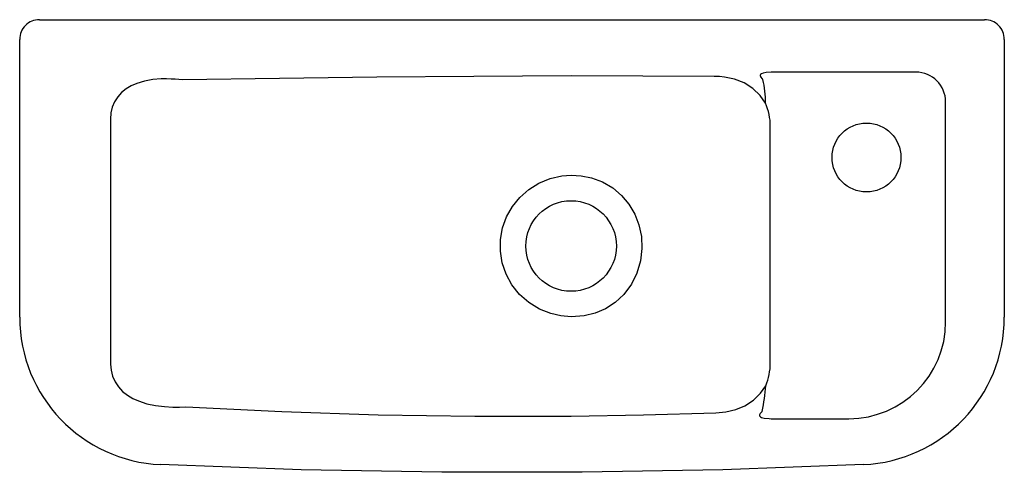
# Model space of a CAD drawing. Header units: millimetres. Extents: x 4513.715 to 4514.215, y 2219.927 to 2220.157.
import ezdxf

# ---------------------------------------------------------------- set-up
doc = ezdxf.new("R2010")
doc.units = ezdxf.units.MM
doc.layers.add('SANINDUSA', color=3, linetype='Continuous')

msp = doc.modelspace()

# ---------------------------------------------------------------- linework, layer by layer
at = {"layer": 'SANINDUSA'}
for p, q in [((4513.724711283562, 2220.157111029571), (4514.204697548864, 2220.157111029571)), ((4513.714730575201, 2220.00594400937), (4513.714730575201, 2220.147114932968)), ((4514.214675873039, 2220.147114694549), (4514.214675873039, 2220.005941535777)), ((4514.169752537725, 2220.130482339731), (4514.096349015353, 2220.130482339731)), ((4514.184896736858, 2220.003524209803), (4514.184896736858, 2220.11533813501)), ((4513.760876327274, 2220.106641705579), (4513.760876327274, 2219.98209343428)), ((4514.095855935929, 2219.982618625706), (4514.095855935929, 2220.102976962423)), ((4514.096261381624, 2219.954380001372), (4514.135752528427, 2219.954380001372))]:
    msp.add_line(p, q, dxfattribs=at)
for points in [[(4513.994704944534, 2220.128511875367), (4513.945396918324, 2220.128318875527), (4513.896055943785, 2220.12786877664), (4513.846698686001, 2220.127241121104), (4513.797338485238, 2220.126577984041)], [(4514.067421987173, 2220.128255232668), (4514.031086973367, 2220.12845602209), (4513.994704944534, 2220.128512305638)], [(4514.09341646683, 2220.114668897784), (4514.090759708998, 2220.118566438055), (4514.086975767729, 2220.122175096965), (4514.082544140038, 2220.124937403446), (4514.077710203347, 2220.126829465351), (4514.072608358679, 2220.127918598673), (4514.070027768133, 2220.1281754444), (4514.067421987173, 2220.128255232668)], [(4514.096349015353, 2220.130482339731), (4514.09377822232, 2220.130326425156), (4514.092220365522, 2220.130012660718), (4514.091333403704, 2220.129643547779), (4514.090861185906, 2220.129230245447), (4514.090714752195, 2220.128891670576), (4514.090699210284, 2220.128738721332), (4514.090798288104, 2220.12826914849), (4514.090891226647, 2220.128074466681), (4514.091739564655, 2220.127026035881), (4514.09202694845, 2220.126755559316)], [(4513.797337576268, 2220.126580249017), (4513.795509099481, 2220.126713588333), (4513.793633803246, 2220.126844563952), (4513.791702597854, 2220.12696391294), (4513.789248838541, 2220.127022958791), (4513.786601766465, 2220.126974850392), (4513.7823417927, 2220.126650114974), (4513.778160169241, 2220.125922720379), (4513.774168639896, 2220.124720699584), (4513.77140660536, 2220.123516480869), (4513.768808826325, 2220.121955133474), (4513.766495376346, 2220.12007132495), (4513.764519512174, 2220.117877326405), (4513.762924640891, 2220.115388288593), (4513.761761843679, 2220.112654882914), (4513.761067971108, 2220.109712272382), (4513.760876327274, 2220.106642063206)], [(4513.994704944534, 2220.006111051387), (4513.989535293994, 2220.006571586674), (4513.984476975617, 2220.007735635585), (4513.978590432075, 2220.010092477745), (4513.973189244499, 2220.013412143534), (4513.96852002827, 2220.017552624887), (4513.96463095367, 2220.022432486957), (4513.961729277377, 2220.02775382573), (4513.959763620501, 2220.033487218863), (4513.95880942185, 2220.039419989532), (4513.95885941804, 2220.045428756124), (4513.959924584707, 2220.051331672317), (4513.961959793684, 2220.056974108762), (4513.96491525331, 2220.062185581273), (4513.968693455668, 2220.066835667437), (4513.973221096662, 2220.070811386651), (4513.978337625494, 2220.073995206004), (4513.984024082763, 2220.076339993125), (4513.990016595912, 2220.07772713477), (4513.994704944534, 2220.078111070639), (4513.99989233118, 2220.077837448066), (4514.004986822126, 2220.076827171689), (4514.010704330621, 2220.074690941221), (4514.015959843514, 2220.071588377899), (4514.020370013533, 2220.067806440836), (4514.024092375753, 2220.063344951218), (4514.027034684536, 2220.05831535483), (4514.029137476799, 2220.052879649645), (4514.030390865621, 2220.046923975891), (4514.030680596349, 2220.040843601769), (4514.029944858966, 2220.034512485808), (4514.028168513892, 2220.028393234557), (4514.025334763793, 2220.022643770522), (4514.021516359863, 2220.017498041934), (4514.017160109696, 2220.013440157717), (4514.012166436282, 2220.010198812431), (4514.006921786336, 2220.007957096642), (4514.001384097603, 2220.006586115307), (4513.994704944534, 2220.006111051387)], [(4513.760876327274, 2219.982094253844), (4513.761107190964, 2219.978940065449), (4513.761880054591, 2219.975912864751), (4513.763159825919, 2219.973083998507), (4513.764886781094, 2219.970521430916), (4513.767000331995, 2219.968267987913), (4513.769470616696, 2219.966303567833), (4513.772201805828, 2219.964672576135), (4513.775119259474, 2219.963359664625), (4513.779350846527, 2219.961983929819), (4513.7837148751, 2219.961075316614), (4513.788257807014, 2219.960518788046), (4513.792543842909, 2219.960292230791), (4513.795883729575, 2219.960286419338), (4513.799072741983, 2219.960321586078)], [(4514.068215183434, 2219.957366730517), (4514.07331275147, 2219.957835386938), (4514.078272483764, 2219.959009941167), (4514.082993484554, 2219.96096297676), (4514.087270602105, 2219.963713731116), (4514.090951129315, 2219.967309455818), (4514.093512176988, 2219.971135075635)], [(4513.799075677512, 2219.960322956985), (4513.847886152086, 2219.957967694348), (4513.896797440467, 2219.956400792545), (4513.945751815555, 2219.955643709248), (4513.994704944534, 2219.955710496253)], [(4513.994704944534, 2219.955710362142), (4514.03149997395, 2219.95630935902), (4514.068215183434, 2219.957366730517)], [(4514.091716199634, 2219.958106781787), (4514.090682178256, 2219.956994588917), (4514.090466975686, 2219.956603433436), (4514.090387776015, 2219.956346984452), (4514.090379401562, 2219.956016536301), (4514.090435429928, 2219.955824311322), (4514.090663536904, 2219.955500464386), (4514.090823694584, 2219.955364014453), (4514.091440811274, 2219.955031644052), (4514.09280614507, 2219.954658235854), (4514.095266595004, 2219.95440050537), (4514.096261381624, 2219.954380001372)], [(4514.143109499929, 2219.931027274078), (4514.071780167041, 2219.928421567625), (4514.000407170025, 2219.927118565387), (4513.929017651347, 2219.927118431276), (4513.857638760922, 2219.928421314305), (4513.786297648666, 2219.931027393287)]]:
    msp.add_lwpolyline(points, dxfattribs=at)
for centre, radius in [((4514.14470488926, 2220.087110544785), 0.0175), ((4514.144704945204, 2220.087111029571), 0.0175), ((4513.994704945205, 2220.042111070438), 0.023)]:
    msp.add_circle(centre, radius, dxfattribs=at)
for centre, radius, start, end in [((4513.724710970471, 2220.147130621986), 0.009980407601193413, 90.00324974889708, 180.0900679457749), ((4514.204697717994, 2220.147132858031), 0.009978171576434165, 359.8957031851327, 89.99515281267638), ((4514.169752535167, 2220.115338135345), 0.01514420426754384, 0, 90), ((4514.046356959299, 2220.115381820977), 0.04706495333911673, 359.1319709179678, 13.9845628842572), ((4514.067205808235, 2220.103099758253), 0.02865039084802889, 359.7544290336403, 23.81646371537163), ((4513.789721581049, 2220.005940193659), 0.07499100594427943, 179.9970846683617, 267.3830848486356), ((4514.135752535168, 2220.003524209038), 0.0491442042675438, 270, 0), ((4514.139686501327, 2220.005938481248), 0.07498937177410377, 272.6162579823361, 0.002333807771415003), ((4514.067099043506, 2219.982506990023), 0.02875710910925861, 336.7068518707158, 0.2224239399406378), ((4514.005562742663, 2219.976620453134), 0.08812022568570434, 347.872045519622, 356.4309345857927)]:
    msp.add_arc(centre, radius, start, end, dxfattribs=at)

doc.saveas('drawing.dxf')
